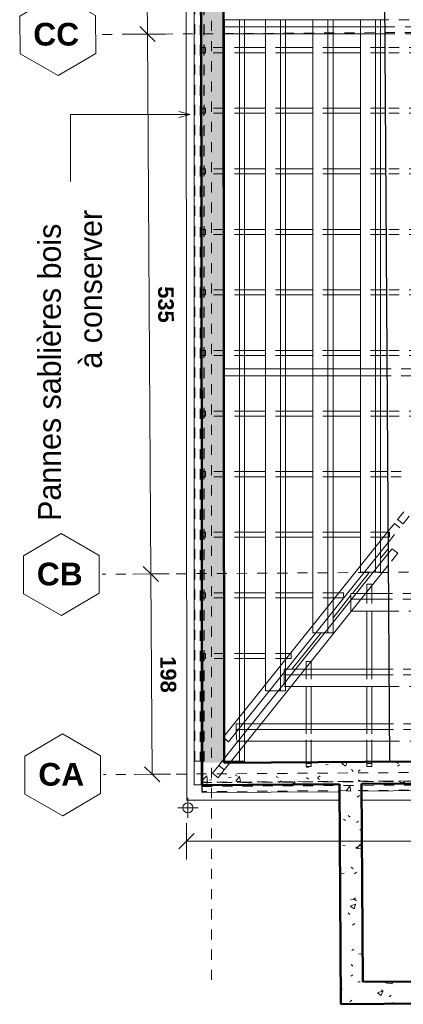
# Model space of a CAD drawing. Header units: metres. Extents: x -16.9 to 14.1, y -10.5 to 9.6.
# Tile 1 of 26: x -16.8 to -13, y -9.9 to -0.2. Entities that reach past the tile are written whole.
import ezdxf

# ---------------------------------------------------------------- set-up
doc = ezdxf.new("R2010")
doc.units = ezdxf.units.M
doc.linetypes.add('Ligne de quadrillage', pattern=[0.022225, 0.0127, -0.003175, 0.003175, -0.003175])
doc.linetypes.add('Tiret', pattern=[0.00635, 0.003175, -0.003175])
for name, color, linetype, lineweight in [('A-ANNO-DIMS', 211, 'Continuous', 9), ('A-ANNO-DIMS-75', 211, 'Continuous', 9), ('A-ROOF', 132, 'Continuous', 18), ('A-WALL', 113, 'Continuous', 25), ('A-WALL-PATT', 111, 'Continuous', 50), ('G-ANNO-TEXT', 231, 'Continuous', 9), ('P-PIPE', 3, 'Continuous', 50), ('P-PIPE-CNTR', 3, 'Continuous', 18), ('S-BEAM', 12, 'Continuous', 18), ('S-BEAM-HDLN', 1, 'Tiret', 18), ('S-GRID', 1, 'Continuous', 9), ('S-GRID-IDEN', 1, 'Continuous', 9)]:
    doc.layers.add(name, color=color, linetype=linetype, lineweight=lineweight)
doc.styles.add('Arial_B', font='arialbd.ttf', dxfattribs={"height": 0.225})
doc.styles.add('Arial_B_1', font='arialbd.ttf', dxfattribs={"height": 0.154762})
doc.styles.add('Bodoni MT_B_I', font='BOD_BI.TTF', dxfattribs={"height": 0.225})
doc.dimstyles.new('Cotation_cm', dxfattribs={"dimscale": 0.3048, "dimtxt": 0.153039, "dimasz": 0.492126, "dimexe": 0.590551, "dimexo": 0.0625, "dimgap": 0.147638, "dimtad": 1, "dimdec": 0, "dimlfac": 100, "dimzin": 0, "dimdsep": 46, "dimtxsty": 'Arial_B_1', "dimblk1": 'OBLIQUE', "dimblk2": 'OBLIQUE', "dimsah": 1, "dimcen": 0.09, "dimazin": 0, "dimtfac": 1, "dimtdec": 4, "dimtix": 1, "dimtmove": 0, "dimatfit": 3, "dimfxl": 0.590551, "dimfxlon": 1, "dimtvp": 1, "dimtfill": 1, "dimtolj": 1, "dimtzin": 0, "dimarcsym": 2})
pattern_1 = [(50, (0, 0), (0.546555, -0.047815), [0.05715, -0.62865]), (355, (0, 0), (-0.105728, 0.573166), [0.04572, -0.50292]), (100.451, (0.04555, -0.004), (0.440828, 0.525349), [0.04857, -0.53427]), (46.184, (0, 0.1524), (0.813237, -0.12613), [0.08572, -0.94297]), (96.636, (0.0678, 0.1419), (0.712212, 0.742287), [0.07286, -0.80141]), (351.184, (0, 0.1524), (0.712217, 0.742274), [0.06858, -0.75438]), (21, (0.0762, 0.1143), (0.454846, -0.306795), [0.05715, -0.62865]), (326, (0.0762, 0.1143), (0.185405, 0.55256), [0.04572, -0.50292]), (71.451, (0.1141, 0.08873), (0.640251, 0.245763), [0.04857, -0.53427]), (37.5, (0, 0), (0.009261, 0.2536672), [0.02515, -0.47168, 0.02515, -0.48539, -0.50482]), (37.5, (0, 0), (0.009261, 0.2536672), [-1.007, 0.02515, -0.47968]), (7.5, (0, 0), (0.200456, 0.300546), [0.02515, -0.26594, 0.02515, -0.46025, -0.1924]), (7.5, (0, 0), (0.200456, 0.300546), [-0.77648, 0.02515, -0.16726]), (327.5, (-0.16993, 0), (0.4067682, -0.0171882), [0.02515, -0.16535, 0.02515, -0.56921, -0.78867]), (327.5, (-0.16993, 0), (0.4067682, -0.0171882), [-0.78486, 0.02515, -0.76352]), (317.5, (-0.24613, 0), (0.444383, 0.0762794), [0.02515, -0.2225, 0.02515, -0.36957, -0.56007]), (317.5, (-0.24613, 0), (0.444383, 0.0762794), [-0.64237, 0.02515, -0.53492])]

# ---------------------------------------------------------------- blocks, each defined once
blk = doc.blocks.new('Quadrillage - M_Extrémité de la ligne de quadrillage - EXA 3_0 mm Gras-566358-PH R_1 EXISTANT')
at = {"layer": 'S-GRID-IDEN'}
for p, q in [((-0.0054, 0), (-0.0025, 0.005)), ((-0.0025, 0.005), (0.0025, 0.005)), ((0.0054, 0), (0.0025, 0.005)), ((-0.0054, 0), (-0.0025, -0.005)), ((0.0054, 0), (0.0025, -0.005)), ((0.0025, -0.005), (-0.0025, -0.005))]:
    blk.add_line(p, q, dxfattribs=at)
blk = doc.blocks.new('DIMBLOCK8-PH R_1 EXISTANT')
at = {"layer": 'A-ANNO-DIMS-75', "lineweight": 35}
for p, q in [((-15.5458, -5.6844), (-15.6213, -5.6099)), ((-15.5458, -5.6844), (-15.4704, -5.7589)), ((-15.5328, -7.6686), (-15.6083, -7.5941)), ((-15.5328, -7.6686), (-15.4573, -7.7432))]:
    blk.add_line(p, q, dxfattribs=at)
at = {"layer": 'A-ANNO-DIMS-75'}
for p, q in [((-15.5458, -5.6844), (-15.7258, -5.6856)), ((-15.5458, -5.6844), (-15.3659, -5.6832)), ((-15.5328, -7.6686), (-15.5458, -5.6844)), ((-15.5328, -7.6686), (-15.7128, -7.6698)), ((-15.5328, -7.6686), (-15.3528, -7.6675))]:
    blk.add_line(p, q, dxfattribs=at)
at = {"layer": 'A-ANNO-DIMS-75', "color": 0, "insert": (-15.297, -6.5), "char_height": 0.15476, "width": 0.419764, "attachment_point": 1, "rotation": 270.37572, "line_spacing_factor": 0.941778, "style": 'Arial_B_1', "bg_fill": 3, "box_fill_scale": 1.25, "bg_fill_color": 256, "bg_fill_true_color": 13158600, "bg_fill_transparency": 0}
blk.add_mtext('198', dxfattribs=at)
blk = doc.blocks.new('_Oblique')
at = {"color": 0, "linetype": 'ByBlock', "lineweight": -2}
blk.add_line((-0.5, -0.5), (0.5, 0.5), dxfattribs=at)
blk = doc.blocks.new('DIMBLOCK9-PH R_1 EXISTANT')
at = {"layer": 'A-ANNO-DIMS-75', "lineweight": 35}
for p, q in [((-15.5809, -0.3371), (-15.6564, -0.2626)), ((-15.5809, -0.3371), (-15.5054, -0.4116)), ((-15.5458, -5.6844), (-15.6213, -5.6099)), ((-15.5458, -5.6844), (-15.4704, -5.7589))]:
    blk.add_line(p, q, dxfattribs=at)
at = {"layer": 'A-ANNO-DIMS-75'}
for p, q in [((-15.5809, -0.3371), (-15.7609, -0.3383)), ((-15.5809, -0.3371), (-15.4009, -0.336)), ((-15.5458, -5.6844), (-15.5809, -0.3371)), ((-15.5458, -5.6844), (-15.7258, -5.6856)), ((-15.5458, -5.6844), (-15.3659, -5.6832))]:
    blk.add_line(p, q, dxfattribs=at)
at = {"layer": 'A-ANNO-DIMS-75', "color": 0, "insert": (-15.321, -2.8343), "char_height": 0.15476, "width": 0.419764, "attachment_point": 1, "rotation": 270.37572, "line_spacing_factor": 0.941778, "style": 'Arial_B_1', "bg_fill": 3, "box_fill_scale": 1.25, "bg_fill_color": 256, "bg_fill_true_color": 13158600, "bg_fill_transparency": 0}
blk.add_mtext('535', dxfattribs=at)
blk = doc.blocks.new('DIMBLOCK10-PH R_1 EXISTANT')
at = {"layer": 'A-ANNO-DIMS-75'}
for p, q in [((-15.617, 5.1696), (-15.797, 5.1684)), ((-15.617, 5.1696), (-15.437, 5.1708)), ((-15.5809, -0.3371), (-15.617, 5.1696)), ((-15.5809, -0.3371), (-15.7609, -0.3383)), ((-15.5809, -0.3371), (-15.4009, -0.336))]:
    blk.add_line(p, q, dxfattribs=at)
at = {"layer": 'A-ANNO-DIMS-75', "lineweight": 35}
for p, q in [((-15.617, 5.1696), (-15.6925, 5.2441)), ((-15.617, 5.1696), (-15.5415, 5.0951)), ((-15.5809, -0.3371), (-15.6564, -0.2626)), ((-15.5809, -0.3371), (-15.5054, -0.4116))]:
    blk.add_line(p, q, dxfattribs=at)
at = {"layer": 'A-ANNO-DIMS-75', "color": 0, "insert": (-15.3566, 2.5927), "char_height": 0.15476, "width": 0.419764, "attachment_point": 1, "rotation": 270.37572, "line_spacing_factor": 0.941778, "style": 'Arial_B_1', "bg_fill": 3, "box_fill_scale": 1.25, "bg_fill_color": 256, "bg_fill_true_color": 13158600, "bg_fill_transparency": 0}
blk.add_mtext('551', dxfattribs=at)
blk = doc.blocks.new('DIMBLOCK12-PH R_1 EXISTANT')
at = {"layer": 'A-ANNO-DIMS-75'}
for p, q in [((-15.1937, -8.3315), (-15.1937, -8.1515)), ((-0.3381, -8.3315), (-0.3381, -8.1515)), ((-15.1937, -8.3315), (-0.3381, -8.3315)), ((-15.1937, -8.3315), (-15.1937, -8.5115)), ((-0.3381, -8.3315), (-0.3381, -8.5115))]:
    blk.add_line(p, q, dxfattribs=at)
at = {"layer": 'A-ANNO-DIMS-75', "lineweight": 35}
for p, q in [((-15.1937, -8.3315), (-15.1187, -8.2565)), ((-0.3381, -8.3315), (-0.2631, -8.2565)), ((-15.1937, -8.3315), (-15.2687, -8.4065)), ((-0.3381, -8.3315), (-0.4131, -8.4065))]:
    blk.add_line(p, q, dxfattribs=at)
at = {"layer": 'A-ANNO-DIMS-75', "color": 0, "insert": (-7.9991, -8.088), "char_height": 0.15476, "width": 0.559685, "attachment_point": 1, "line_spacing_factor": 0.941778, "style": 'Arial_B_1', "bg_fill": 3, "box_fill_scale": 1.25, "bg_fill_color": 256, "bg_fill_true_color": 13158600, "bg_fill_transparency": 0}
blk.add_mtext('1486', dxfattribs=at)

msp = doc.modelspace()

# ---------------------------------------------------------------- hatches: boundary and pattern name
at = {"layer": 'A-WALL-PATT', "lineweight": 18}
h = msp.add_hatch(dxfattribs=at)
h.set_pattern_fill('FP_1', color=256, style=0, pattern_type=2)
h.set_pattern_definition(pattern_1)
h.paths.add_polyline_path([(-15.0392, -7.5554), (-14.8192, -7.554), (-14.837, 7.3253), (-15.057, 7.3253), (-15.0399, -6.9915)])
h = msp.add_hatch(dxfattribs=at)
h.set_pattern_fill('FP_1', color=256, style=0, pattern_type=2)
h.set_pattern_definition(pattern_1)
h.paths.add_polyline_path([(-15.039, -7.7754), (-7.6128, -7.7267), (-7.6143, -7.5067), (-15.0392, -7.5554), (-15.0391, -7.6381)])
h = msp.add_hatch(dxfattribs=at)
h.set_pattern_fill('FP_1', color=256, style=0, pattern_type=2)
h.set_pattern_definition(pattern_1)
h.paths.add_polyline_path([(-13.6665, -9.7275), (-13.4465, -9.7256), (-13.4594, -7.7651), (-13.6794, -7.7665), (-13.676, -8.2847)])
h = msp.add_hatch(dxfattribs=at)
h.set_pattern_fill('FP_1', color=256, style=0, pattern_type=2)
h.set_pattern_definition(pattern_1)
h.paths.add_polyline_path([(-13.6651, -9.9475), (-7.3786, -9.8922), (-7.3801, -9.6722), (-13.6665, -9.7275)])

# ---------------------------------------------------------------- linework, layer by layer
at = {"layer": 'A-ROOF'}
for p, q in [((-15.2071, 7.42), (-15.1888, -7.9264)), ((-13.2707, -5.5297), (-13.1946, -5.4346)), ((-13.5498, -5.8784), (-13.3807, -5.6672)), ((-13.7421, -6.1187), (-13.564, -5.8962)), ((-14.1493, -6.6275), (-13.8601, -6.2661)), ((-15.1888, -7.9194), (-15.1937, -7.9255)), ((-15.1937, -7.9255), (-13.6783, -7.9255)), ((-13.4583, -7.9255), (-7.6115, -7.9255))]:
    msp.add_line(p, q, dxfattribs=at)
at = {"layer": 'A-WALL', "lineweight": 50}
for p, q in [((-15.039, -7.7754), (-15.0566, 7.0253)), ((-14.8367, 7.1053), (-14.8192, -7.554)), ((-14.8192, -7.554), (-12.9608, -7.5418)), ((-13.6794, -7.7665), (-15.039, -7.7754)), ((-13.6651, -9.9475), (-13.6794, -7.7665)), ((-7.6128, -7.7267), (-13.4594, -7.7651)), ((-13.4594, -7.7651), (-13.4465, -9.7256)), ((-13.4465, -9.7256), (-7.6001, -9.6741)), ((-7.3786, -9.8922), (-13.6651, -9.9475))]:
    msp.add_line(p, q, dxfattribs=at)
at = {"layer": 'A-WALL'}
msp.add_line((-13.2651, 5.3089), (-13.1808, -7.5432), dxfattribs=at)
at = {"layer": 'G-ANNO-TEXT', "color": 190}
for p, q in [((-16.3441, -1.1324), (-16.3441, -1.7969)), ((-15.1565, -1.1324), (-16.3441, -1.1324)), ((-15.1565, -1.1324), (-15.269, -1.1022)), ((-15.1565, -1.1324), (-15.269, -1.1625))]:
    msp.add_line(p, q, dxfattribs=at)
at = {"layer": 'P-PIPE', "lineweight": 18}
for start, end in [(0, 180), (180, 0)]:
    msp.add_arc((-15.1788, -8.0017), 0.05, start, end, dxfattribs=at)
at = {"layer": 'P-PIPE-CNTR'}
for p, q in [((-15.1788, -8.1017), (-15.1788, -7.9017)), ((-15.2788, -8.0017), (-15.0788, -8.0017))]:
    msp.add_line(p, q, dxfattribs=at)
at = {"layer": 'S-BEAM'}
for p, q in [((-15.1174, 7.3263), (-15.1174, -7.7725)), ((-13.229, -0.194), (-14.828, -0.194)), ((-14.8172, -0.194), (-14.8172, -0.264)), ((-14.67, -0.194), (-14.67, -0.264)), ((-14.618, -0.194), (-14.618, -0.264)), ((-14.4106, -0.194), (-14.4106, -0.264)), ((-14.2634, -0.194), (-14.2634, -0.264)), ((-14.2113, -0.194), (-14.2113, -0.264)), ((-13.9414, -0.194), (-13.9414, -0.264)), ((-13.7942, -0.194), (-13.7942, -0.264)), ((-13.7421, -0.194), (-13.7421, -0.264)), ((-13.4699, -0.194), (-13.4699, -0.264)), ((-13.3227, -0.194), (-13.3227, -0.264)), ((-13.2707, -0.194), (-13.2707, -0.264)), ((-14.8279, -0.264), (-13.2285, -0.264)), ((-14.8278, -0.334), (-13.2281, -0.334)), ((-14.8172, -0.334), (-14.8172, -3.653)), ((-14.67, -0.334), (-14.67, -3.653)), ((-14.618, -0.334), (-14.618, -3.653)), ((-14.4106, -0.334), (-14.4106, -3.653)), ((-14.2634, -0.334), (-14.2634, -3.653)), ((-14.2113, -0.334), (-14.2113, -3.653)), ((-13.9414, -0.334), (-13.9414, -3.653)), ((-13.7942, -0.334), (-13.7942, -3.653)), ((-13.7421, -0.334), (-13.7421, -3.653)), ((-13.4699, -0.334), (-13.4699, -3.653)), ((-13.3227, -0.334), (-13.3227, -3.653)), ((-13.2707, -0.334), (-13.2707, -3.653)), ((-14.8173, -0.471), (-14.8277, -0.471)), ((-14.4106, -0.471), (-14.618, -0.471)), ((-13.9414, -0.471), (-14.2113, -0.471)), ((-13.47, -0.471), (-13.7421, -0.471)), ((-13.2272, -0.471), (-13.2707, -0.471)), ((-14.8173, -0.521), (-14.8276, -0.521)), ((-14.4106, -0.521), (-14.618, -0.521)), ((-13.9414, -0.521), (-14.2113, -0.521)), ((-13.47, -0.521), (-13.7421, -0.521)), ((-13.2269, -0.521), (-13.2707, -0.521)), ((-15.0474, -0.7844), (-15.0474, -7.7725)), ((-14.8173, -1.071), (-14.827, -1.071)), ((-14.4106, -1.071), (-14.618, -1.071)), ((-13.9414, -1.071), (-14.2113, -1.071)), ((-13.47, -1.071), (-13.7421, -1.071)), ((-13.2233, -1.071), (-13.2707, -1.071)), ((-14.8173, -1.121), (-14.8269, -1.121)), ((-14.4106, -1.121), (-14.618, -1.121)), ((-13.9414, -1.121), (-14.2113, -1.121)), ((-13.47, -1.121), (-13.7421, -1.121)), ((-13.2229, -1.121), (-13.2707, -1.121)), ((-14.8173, -1.671), (-14.8262, -1.671)), ((-14.8173, -1.721), (-14.8262, -1.721)), ((-14.4106, -1.671), (-14.618, -1.671)), ((-14.4106, -1.721), (-14.618, -1.721)), ((-13.9414, -1.671), (-14.2113, -1.671)), ((-13.9414, -1.721), (-14.2113, -1.721)), ((-13.47, -1.671), (-13.7421, -1.671)), ((-13.47, -1.721), (-13.7421, -1.721)), ((-13.2193, -1.671), (-13.2707, -1.671)), ((-13.219, -1.721), (-13.2707, -1.721)), ((-14.8173, -2.271), (-14.8255, -2.271)), ((-14.8173, -2.321), (-14.8255, -2.321)), ((-14.4106, -2.271), (-14.618, -2.271)), ((-14.4106, -2.321), (-14.618, -2.321)), ((-13.9414, -2.271), (-14.2113, -2.271)), ((-13.9414, -2.321), (-14.2113, -2.321)), ((-13.47, -2.271), (-13.7421, -2.271)), ((-13.47, -2.321), (-13.7421, -2.321)), ((-13.2154, -2.271), (-13.2707, -2.271)), ((-13.2151, -2.321), (-13.2707, -2.321)), ((-14.8173, -2.871), (-14.8248, -2.871)), ((-14.8173, -2.921), (-14.8248, -2.921)), ((-14.4106, -2.871), (-14.618, -2.871)), ((-14.4106, -2.921), (-14.618, -2.921)), ((-13.9414, -2.871), (-14.2113, -2.871)), ((-13.9414, -2.921), (-14.2113, -2.921)), ((-13.47, -2.871), (-13.7421, -2.871)), ((-13.47, -2.921), (-13.7421, -2.921)), ((-13.2115, -2.871), (-13.2707, -2.871)), ((-13.2111, -2.921), (-13.2707, -2.921)), ((-14.8173, -3.471), (-14.8241, -3.471)), ((-14.4106, -3.471), (-14.618, -3.471)), ((-13.9414, -3.471), (-14.2113, -3.471)), ((-13.47, -3.471), (-13.7421, -3.471)), ((-13.2075, -3.471), (-13.2707, -3.471)), ((-14.8173, -3.521), (-14.824, -3.521)), ((-14.4106, -3.521), (-14.618, -3.521)), ((-13.9414, -3.521), (-14.2113, -3.521)), ((-13.47, -3.521), (-13.7421, -3.521)), ((-13.2072, -3.521), (-13.2707, -3.521)), ((-13.2063, -3.653), (-14.8239, -3.653)), ((-13.2059, -3.723), (-14.8238, -3.723)), ((-14.8172, -3.723), (-14.8172, -7.287)), ((-14.67, -3.723), (-14.67, -7.1031)), ((-14.618, -3.723), (-14.618, -7.0381)), ((-14.4106, -3.723), (-14.4106, -6.7789)), ((-14.2634, -3.723), (-14.2634, -6.595)), ((-14.2113, -3.723), (-14.2113, -6.53)), ((-13.9414, -3.723), (-13.9414, -6.1927)), ((-13.7942, -3.723), (-13.7942, -6.0087)), ((-13.7421, -3.723), (-13.7421, -5.9437)), ((-13.4699, -3.723), (-13.4699, -5.6036)), ((-13.3227, -3.723), (-13.3227, -5.4197)), ((-13.2707, -3.723), (-13.2707, -5.3547)), ((-14.8173, -4.071), (-14.8234, -4.071)), ((-14.4106, -4.071), (-14.618, -4.071)), ((-13.9414, -4.071), (-14.2113, -4.071)), ((-13.47, -4.071), (-13.7421, -4.071)), ((-13.2036, -4.071), (-13.2707, -4.071)), ((-14.8173, -4.121), (-14.8233, -4.121)), ((-14.4106, -4.121), (-14.618, -4.121)), ((-13.9414, -4.121), (-14.2113, -4.121)), ((-13.47, -4.121), (-13.7421, -4.121)), ((-13.2033, -4.121), (-13.2707, -4.121)), ((-14.8173, -4.671), (-14.8227, -4.671)), ((-14.4106, -4.671), (-14.618, -4.671)), ((-13.9414, -4.671), (-14.2113, -4.671)), ((-13.47, -4.671), (-13.7421, -4.671)), ((-13.1996, -4.671), (-13.2707, -4.671)), ((-14.8173, -4.721), (-14.8226, -4.721)), ((-14.4106, -4.721), (-14.618, -4.721)), ((-13.9414, -4.721), (-14.2113, -4.721)), ((-13.47, -4.721), (-13.7421, -4.721)), ((-13.1993, -4.721), (-13.2707, -4.721)), ((-14.8196, -7.29), (-13.1958, -5.261)), ((-14.8173, -5.271), (-14.822, -5.271)), ((-14.8173, -5.321), (-14.8219, -5.321)), ((-14.4106, -5.271), (-14.618, -5.271)), ((-14.4106, -5.321), (-14.618, -5.321)), ((-13.9414, -5.271), (-14.2113, -5.271)), ((-13.9414, -5.321), (-14.2113, -5.321)), ((-13.47, -5.271), (-13.7421, -5.271)), ((-13.47, -5.321), (-13.7421, -5.321)), ((-13.2038, -5.271), (-13.2707, -5.271)), ((-13.2438, -5.321), (-13.2707, -5.321)), ((-14.7759, -7.3475), (-13.195, -5.3721)), ((-13.1943, -5.4833), (-14.8193, -7.5137)), ((-13.3227, -5.5317), (-13.3227, -5.6437)), ((-13.2707, -5.4667), (-13.2707, -5.5787)), ((-13.1936, -5.5944), (-14.7616, -7.5536)), ((-13.4312, -5.6672), (-13.3415, -5.6672)), ((-13.3584, -5.8002), (-13.3584, -5.8784)), ((-14.8173, -5.871), (-14.8213, -5.871)), ((-14.8173, -5.921), (-14.8212, -5.921)), ((-14.4106, -5.871), (-14.618, -5.871)), ((-14.4106, -5.921), (-14.618, -5.921)), ((-13.9414, -5.871), (-14.2113, -5.871)), ((-13.9414, -5.921), (-14.2113, -5.921)), ((-13.6839, -5.871), (-13.7421, -5.871)), ((-13.724, -5.921), (-13.7421, -5.921)), ((-13.564, -5.8784), (-13.564, -5.9354)), ((-13.5106, -5.8784), (-13.564, -5.8784)), ((-13.564, -5.9354), (-13.564, -5.9452)), ((-13.5562, -5.9354), (-13.564, -5.9354)), ((-13.1914, -5.9354), (-13.4665, -5.9354)), ((-13.1917, -5.8784), (-13.4209, -5.8784)), ((-13.4084, -5.8627), (-13.4084, -5.8784)), ((-13.7942, -6.1207), (-13.7942, -6.2328)), ((-13.7421, -6.0557), (-13.7421, -6.1678)), ((-13.5595, -6.0515), (-13.1906, -6.0515)), ((-13.4084, -6.0515), (-13.4084, -6.6275)), ((-13.3584, -6.0515), (-13.3584, -6.6275)), ((-13.9105, -6.2661), (-13.8209, -6.2661)), ((-14.8173, -6.471), (-14.8205, -6.471)), ((-14.8173, -6.521), (-14.8205, -6.521)), ((-14.4106, -6.471), (-14.618, -6.471)), ((-14.4106, -6.521), (-14.618, -6.521)), ((-14.1641, -6.471), (-14.2113, -6.471)), ((-14.2041, -6.521), (-14.2113, -6.521)), ((-14.1101, -6.6275), (-14.1997, -6.6275)), ((-13.1868, -6.6275), (-14.0204, -6.6275)), ((-14.0084, -6.6124), (-14.0084, -6.6275)), ((-13.9584, -6.5522), (-13.9601, -6.5522)), ((-13.9584, -6.5522), (-13.9584, -6.6275)), ((-14.2634, -6.707), (-14.2634, -6.819)), ((-14.2113, -6.642), (-14.2113, -6.754)), ((-14.1557, -6.6845), (-14.2113, -6.6845)), ((-13.1864, -6.6845), (-14.066, -6.6845)), ((-14.159, -6.8006), (-14.0084, -6.8006)), ((-14.0084, -6.7998), (-14.0084, -7.1693)), ((-13.9584, -6.7999), (-13.9584, -7.1693)), ((-13.9584, -6.8006), (-13.1857, -6.8006)), ((-13.4084, -6.8008), (-13.4084, -7.1693)), ((-13.3584, -6.8008), (-13.3584, -7.1693)), ((-14.3727, -6.8437), (-14.2831, -6.8437)), ((-14.67, -7.2151), (-14.67, -7.3271)), ((-14.618, -7.1501), (-14.618, -7.2621)), ((-14.5437, -7.1693), (-14.618, -7.1693)), ((-13.1833, -7.1693), (-14.454, -7.1693)), ((-14.7759, -7.3475), (-14.8195, -7.3126)), ((-14.8195, -7.3138), (-14.7765, -7.3482)), ((-14.5893, -7.2263), (-14.618, -7.2263)), ((-13.1829, -7.2263), (-14.4996, -7.2263)), ((-14.8172, -7.3157), (-14.8172, -7.5111)), ((-14.7765, -7.3482), (-14.7759, -7.3475)), ((-14.618, -7.3742), (-14.618, -7.5384)), ((-14.5926, -7.3424), (-14.0084, -7.3424)), ((-14.0084, -7.3269), (-14.0084, -7.5487)), ((-13.9584, -7.327), (-13.9584, -7.5483)), ((-13.9584, -7.3424), (-13.4084, -7.3424)), ((-13.4084, -7.3286), (-13.4084, -7.5447)), ((-13.3584, -7.3288), (-13.3584, -7.5444)), ((-13.3584, -7.3424), (-13.1821, -7.3424)), ((-14.67, -7.4392), (-14.67, -7.5384)), ((-14.7494, -7.5384), (-14.67, -7.5384)), ((-14.67, -7.5384), (-14.618, -7.5384)), ((-15.1174, -7.7725), (-15.0474, -7.7725)), ((-15.0412, -7.7895), (-15.0378, -7.7895)), ((-15.0412, -7.7895), (-15.0412, -7.7935)), ((-15.0412, -7.7935), (-15.041, -7.8137)), ((-15.0379, -7.781), (-13.6793, -7.7721)), ((-15.0379, -7.781), (-15.0374, -7.851)), ((-13.4589, -7.8351), (-7.6124, -7.7967)), ((-15.0374, -7.851), (-13.6789, -7.8421))]:
    msp.add_line(p, q, dxfattribs=at)
at = {"layer": 'S-BEAM-HDLN'}
for p, q in [((-15.0474, 7.3252), (-15.0474, -0.701)), ((-15.1094, -7.5384), (-15.1094, 7.1524)), ((-15.0584, 7.1524), (-15.0584, -7.5384)), ((-15.0577, 7.1524), (-15.0577, -7.5384)), ((-15.0228, 7.1524), (-15.0228, -7.5384)), ((-15.0214, 7.1524), (-15.0214, -7.5384)), ((-15.0194, -7.5384), (-15.0194, 7.1524)), ((-12.789, -0.194), (-13.229, -0.194)), ((-14.828, -0.334), (-14.828, -0.264)), ((-14.828, -0.264), (-14.828, -0.264)), ((-14.8172, -0.264), (-14.8172, -0.3339)), ((-14.67, -0.264), (-14.67, -0.3339)), ((-14.618, -0.264), (-14.618, -0.3339)), ((-14.4106, -0.264), (-14.4106, -0.3339)), ((-14.2634, -0.264), (-14.2634, -0.3339)), ((-14.2113, -0.264), (-14.2113, -0.3339)), ((-13.9414, -0.264), (-13.9414, -0.3339)), ((-13.7942, -0.264), (-13.7942, -0.3339)), ((-13.7421, -0.264), (-13.7421, -0.3339)), ((-13.4699, -0.264), (-13.4699, -0.3339)), ((-13.3227, -0.264), (-13.3227, -0.3339)), ((-13.2707, -0.264), (-13.2707, -0.3339)), ((-13.2285, -0.264), (-12.7886, -0.264)), ((-14.828, -0.334), (-14.8279, -0.334)), ((-13.2281, -0.334), (-12.7881, -0.334)), ((-15.0376, -0.521), (-15.0376, -0.471)), ((-15.0376, -0.471), (-15.0043, -0.471)), ((-15.0043, -0.471), (-15.0043, -0.521)), ((-14.8277, -0.471), (-15.0043, -0.471)), ((-14.618, -0.471), (-14.8172, -0.471)), ((-14.2114, -0.471), (-14.4106, -0.471)), ((-13.7422, -0.471), (-13.9414, -0.471)), ((-13.2708, -0.471), (-13.47, -0.471)), ((-12.6876, -0.471), (-13.2272, -0.471)), ((-15.0043, -0.521), (-15.0376, -0.521)), ((-14.8277, -0.521), (-15.0043, -0.521)), ((-14.618, -0.521), (-14.8172, -0.521)), ((-14.2114, -0.521), (-14.4106, -0.521)), ((-13.7422, -0.521), (-13.9414, -0.521)), ((-13.2708, -0.521), (-13.47, -0.521)), ((-12.6876, -0.521), (-13.2268, -0.521)), ((-15.0376, -1.121), (-15.0376, -1.071)), ((-15.0376, -1.071), (-15.0043, -1.071)), ((-15.0043, -1.071), (-15.0043, -1.121)), ((-14.827, -1.071), (-15.0043, -1.071)), ((-14.618, -1.071), (-14.8172, -1.071)), ((-14.2114, -1.071), (-14.4106, -1.071)), ((-13.7422, -1.071), (-13.9414, -1.071)), ((-13.2708, -1.071), (-13.47, -1.071)), ((-12.6876, -1.071), (-13.2232, -1.071)), ((-15.0043, -1.121), (-15.0376, -1.121)), ((-14.8269, -1.121), (-15.0043, -1.121)), ((-14.618, -1.121), (-14.8172, -1.121)), ((-14.2114, -1.121), (-14.4106, -1.121)), ((-13.7422, -1.121), (-13.9414, -1.121)), ((-13.2708, -1.121), (-13.47, -1.121)), ((-12.6876, -1.121), (-13.2229, -1.121)), ((-15.0376, -1.721), (-15.0376, -1.671)), ((-15.0376, -1.671), (-15.0043, -1.671)), ((-15.0043, -1.721), (-15.0376, -1.721)), ((-15.0043, -1.671), (-15.0043, -1.721)), ((-14.8263, -1.671), (-15.0043, -1.671)), ((-14.8262, -1.721), (-15.0043, -1.721)), ((-14.618, -1.671), (-14.8172, -1.671)), ((-14.618, -1.721), (-14.8172, -1.721)), ((-14.2114, -1.671), (-14.4106, -1.671)), ((-14.2114, -1.721), (-14.4106, -1.721)), ((-13.7422, -1.671), (-13.9414, -1.671)), ((-13.7422, -1.721), (-13.9414, -1.721)), ((-13.2708, -1.671), (-13.47, -1.671)), ((-13.2708, -1.721), (-13.47, -1.721)), ((-12.6876, -1.671), (-13.2193, -1.671)), ((-12.6876, -1.721), (-13.219, -1.721)), ((-15.0376, -2.321), (-15.0376, -2.271)), ((-15.0376, -2.271), (-15.0043, -2.271)), ((-15.0043, -2.321), (-15.0376, -2.321)), ((-15.0043, -2.271), (-15.0043, -2.321)), ((-14.8256, -2.271), (-15.0043, -2.271)), ((-14.8255, -2.321), (-15.0043, -2.321)), ((-14.618, -2.271), (-14.8172, -2.271)), ((-14.618, -2.321), (-14.8172, -2.321)), ((-14.2114, -2.271), (-14.4106, -2.271)), ((-14.2114, -2.321), (-14.4106, -2.321)), ((-13.7422, -2.271), (-13.9414, -2.271)), ((-13.7422, -2.321), (-13.9414, -2.321)), ((-13.2708, -2.271), (-13.47, -2.271)), ((-13.2708, -2.321), (-13.47, -2.321)), ((-12.6876, -2.271), (-13.2153, -2.271)), ((-12.6876, -2.321), (-13.215, -2.321)), ((-15.0376, -2.921), (-15.0376, -2.871)), ((-15.0376, -2.871), (-15.0043, -2.871)), ((-15.0043, -2.921), (-15.0376, -2.921)), ((-15.0043, -2.871), (-15.0043, -2.921)), ((-14.8249, -2.871), (-15.0043, -2.871)), ((-14.8248, -2.921), (-15.0043, -2.921)), ((-14.618, -2.871), (-14.8172, -2.871)), ((-14.618, -2.921), (-14.8172, -2.921)), ((-14.2114, -2.871), (-14.4106, -2.871)), ((-14.2114, -2.921), (-14.4106, -2.921)), ((-13.7422, -2.871), (-13.9414, -2.871)), ((-13.7422, -2.921), (-13.9414, -2.921)), ((-13.2708, -2.871), (-13.47, -2.871)), ((-13.2708, -2.921), (-13.47, -2.921)), ((-12.6876, -2.871), (-13.2114, -2.871)), ((-12.6876, -2.921), (-13.2111, -2.921)), ((-15.0376, -3.521), (-15.0376, -3.471)), ((-15.0376, -3.471), (-15.0043, -3.471)), ((-15.0043, -3.471), (-15.0043, -3.521)), ((-14.8241, -3.471), (-15.0043, -3.471)), ((-14.618, -3.471), (-14.8172, -3.471)), ((-14.2114, -3.471), (-14.4106, -3.471)), ((-13.7422, -3.471), (-13.9414, -3.471)), ((-13.2708, -3.471), (-13.47, -3.471)), ((-12.6876, -3.471), (-13.2075, -3.471)), ((-15.0043, -3.521), (-15.0376, -3.521)), ((-14.8241, -3.521), (-15.0043, -3.521)), ((-14.618, -3.521), (-14.8172, -3.521)), ((-14.2114, -3.521), (-14.4106, -3.521)), ((-13.7422, -3.521), (-13.9414, -3.521)), ((-13.2708, -3.521), (-13.47, -3.521)), ((-12.6876, -3.521), (-13.2072, -3.521)), ((-14.8304, -3.723), (-14.8304, -3.653)), ((-14.8239, -3.653), (-14.8304, -3.653)), ((-14.8172, -3.6531), (-14.8172, -3.723)), ((-14.67, -3.6531), (-14.67, -3.723)), ((-14.618, -3.6531), (-14.618, -3.723)), ((-14.4106, -3.6531), (-14.4106, -3.723)), ((-14.2634, -3.6531), (-14.2634, -3.723)), ((-14.2113, -3.6531), (-14.2113, -3.723)), ((-13.9414, -3.6531), (-13.9414, -3.723)), ((-13.7942, -3.6531), (-13.7942, -3.723)), ((-13.7421, -3.6531), (-13.7421, -3.723)), ((-13.4699, -3.6531), (-13.4699, -3.723)), ((-13.3227, -3.6531), (-13.3227, -3.723)), ((-13.2707, -3.6531), (-13.2707, -3.723)), ((-12.7664, -3.653), (-13.2063, -3.653)), ((-14.8238, -3.723), (-14.8304, -3.723)), ((-12.7659, -3.723), (-13.2058, -3.723)), ((-15.0376, -4.121), (-15.0376, -4.071)), ((-15.0376, -4.071), (-15.0043, -4.071)), ((-15.0043, -4.071), (-15.0043, -4.121)), ((-14.8234, -4.071), (-15.0043, -4.071)), ((-14.618, -4.071), (-14.8172, -4.071)), ((-14.2114, -4.071), (-14.4106, -4.071)), ((-13.7422, -4.071), (-13.9414, -4.071)), ((-13.2708, -4.071), (-13.47, -4.071)), ((-12.6876, -4.071), (-13.2035, -4.071)), ((-15.0043, -4.121), (-15.0376, -4.121)), ((-14.8234, -4.121), (-15.0043, -4.121)), ((-14.618, -4.121), (-14.8172, -4.121)), ((-14.2114, -4.121), (-14.4106, -4.121)), ((-13.7422, -4.121), (-13.9414, -4.121)), ((-13.2708, -4.121), (-13.47, -4.121)), ((-12.6876, -4.121), (-13.2032, -4.121)), ((-15.0376, -4.721), (-15.0376, -4.671)), ((-15.0376, -4.671), (-15.0043, -4.671)), ((-15.0043, -4.671), (-15.0043, -4.721)), ((-14.8227, -4.671), (-15.0043, -4.671)), ((-14.618, -4.671), (-14.8172, -4.671)), ((-14.2114, -4.671), (-14.4106, -4.671)), ((-13.7422, -4.671), (-13.9414, -4.671)), ((-13.2708, -4.671), (-13.47, -4.671)), ((-12.6671, -4.671), (-13.1996, -4.671)), ((-15.0043, -4.721), (-15.0376, -4.721)), ((-14.8227, -4.721), (-15.0043, -4.721)), ((-14.618, -4.721), (-14.8172, -4.721)), ((-14.2114, -4.721), (-14.4106, -4.721)), ((-13.7422, -4.721), (-13.9414, -4.721)), ((-13.2708, -4.721), (-13.47, -4.721)), ((-12.6671, -4.721), (-13.1993, -4.721)), ((-13.1023, -5.1443), (-13.041, -5.0676)), ((-13.0477, -5.188), (-13.1023, -5.1443)), ((-12.9864, -5.1114), (-13.0477, -5.188)), ((-13.1958, -5.261), (-13.1336, -5.1834)), ((-13.195, -5.3721), (-13.079, -5.2271)), ((-13.079, -5.2271), (-13.1336, -5.1834)), ((-15.0376, -5.321), (-15.0376, -5.271)), ((-15.0376, -5.271), (-15.0043, -5.271)), ((-15.0043, -5.321), (-15.0376, -5.321)), ((-15.0043, -5.271), (-15.0043, -5.321)), ((-14.822, -5.271), (-15.0043, -5.271)), ((-14.8219, -5.321), (-15.0043, -5.321)), ((-14.618, -5.271), (-14.8172, -5.271)), ((-14.618, -5.321), (-14.8172, -5.321)), ((-14.2114, -5.271), (-14.4106, -5.271)), ((-14.2114, -5.321), (-14.4106, -5.321)), ((-13.7422, -5.271), (-13.9414, -5.271)), ((-13.7422, -5.321), (-13.9414, -5.321)), ((-13.2708, -5.271), (-13.47, -5.271)), ((-13.2708, -5.321), (-13.47, -5.321)), ((-13.2707, -5.3547), (-13.2707, -5.4666)), ((-13.1811, -5.321), (-13.2437, -5.321)), ((-13.1811, -5.271), (-13.2037, -5.271)), ((-13.1811, -5.321), (-13.1811, -5.271)), ((-13.3227, -5.4197), (-13.3227, -5.5316)), ((-13.1557, -5.435), (-13.1943, -5.4832)), ((-13.1011, -5.4788), (-13.1557, -5.435)), ((-13.1011, -5.4788), (-13.1936, -5.5943)), ((-13.4699, -5.6036), (-13.4699, -5.6672)), ((-13.3227, -5.6438), (-13.3227, -5.6672)), ((-13.2707, -5.5788), (-13.2707, -5.6672)), ((-13.4699, -5.6672), (-13.4312, -5.6672)), ((-13.3415, -5.6672), (-13.3227, -5.6672)), ((-13.3227, -5.6672), (-13.2707, -5.6672)), ((-13.3584, -5.785), (-13.4084, -5.785)), ((-13.4084, -5.785), (-13.4084, -5.8627)), ((-13.3584, -5.785), (-13.3584, -5.8002)), ((-15.0376, -5.921), (-15.0376, -5.871)), ((-15.0376, -5.871), (-15.0043, -5.871)), ((-15.0043, -5.921), (-15.0376, -5.921)), ((-15.0043, -5.871), (-15.0043, -5.921)), ((-14.8213, -5.871), (-15.0043, -5.871)), ((-14.8212, -5.921), (-15.0043, -5.921)), ((-14.618, -5.871), (-14.8172, -5.871)), ((-14.618, -5.921), (-14.8172, -5.921)), ((-14.2114, -5.871), (-14.4106, -5.871)), ((-14.2114, -5.921), (-14.4106, -5.921)), ((-13.7422, -5.871), (-13.9414, -5.871)), ((-13.7422, -5.921), (-13.9414, -5.921)), ((-13.7421, -5.9438), (-13.7421, -6.0557)), ((-13.6367, -5.921), (-13.7239, -5.921)), ((-13.6367, -5.871), (-13.6839, -5.871)), ((-13.6367, -5.921), (-13.6367, -5.871)), ((-13.564, -5.9452), (-13.564, -6.0515)), ((-13.4666, -5.9354), (-13.5561, -5.9354)), ((-13.4209, -5.8784), (-13.5105, -5.8784)), ((-13.4084, -5.8784), (-13.4084, -6.0515)), ((-13.3584, -5.8784), (-13.3584, -6.0515)), ((-12.7518, -5.8784), (-13.1917, -5.8784)), ((-12.7514, -5.9354), (-13.1913, -5.9354)), ((-13.7942, -6.0088), (-13.7942, -6.1207)), ((-13.564, -6.0515), (-13.5595, -6.0515)), ((-13.1905, -6.0515), (-12.7506, -6.0515)), ((-13.9414, -6.1927), (-13.9414, -6.2661)), ((-13.7942, -6.2328), (-13.7942, -6.2661)), ((-13.7421, -6.1678), (-13.7421, -6.2661)), ((-13.9414, -6.2661), (-13.9106, -6.2661)), ((-13.8208, -6.2661), (-13.7942, -6.2661)), ((-13.7942, -6.2661), (-13.7421, -6.2661)), ((-15.0376, -6.521), (-15.0376, -6.471)), ((-15.0376, -6.471), (-15.0043, -6.471)), ((-15.0043, -6.521), (-15.0376, -6.521)), ((-15.0043, -6.471), (-15.0043, -6.521)), ((-14.8206, -6.471), (-15.0043, -6.471)), ((-14.8205, -6.521), (-15.0043, -6.521)), ((-14.618, -6.471), (-14.8172, -6.471)), ((-14.618, -6.521), (-14.8172, -6.521)), ((-14.2114, -6.471), (-14.4106, -6.471)), ((-14.2114, -6.521), (-14.4106, -6.521)), ((-14.2113, -6.53), (-14.2113, -6.642)), ((-14.1566, -6.521), (-14.2041, -6.521)), ((-14.1566, -6.471), (-14.1641, -6.471)), ((-14.1566, -6.521), (-14.1566, -6.471)), ((-14.2634, -6.595), (-14.2634, -6.707)), ((-14.2247, -6.6275), (-14.2248, -6.6845)), ((-14.1998, -6.6275), (-14.2247, -6.6275)), ((-14.0205, -6.6275), (-14.11, -6.6275)), ((-13.9602, -6.5522), (-14.0084, -6.5522)), ((-14.0084, -6.5522), (-14.0084, -6.6124)), ((-14.0084, -6.6276), (-14.0084, -6.7998)), ((-13.9584, -6.6276), (-13.9584, -6.7999)), ((-13.4084, -6.6276), (-13.4084, -6.8007)), ((-13.3584, -6.6276), (-13.3584, -6.8008)), ((-12.7469, -6.6275), (-13.1868, -6.6275)), ((-14.2248, -6.6845), (-14.2243, -6.8006)), ((-14.2114, -6.6845), (-14.2248, -6.6845)), ((-14.0661, -6.6845), (-14.1556, -6.6845)), ((-12.7465, -6.6845), (-13.1864, -6.6845)), ((-14.4106, -6.779), (-14.4106, -6.8437)), ((-14.2634, -6.8191), (-14.2634, -6.8437)), ((-14.2243, -6.8006), (-14.159, -6.8006)), ((-14.2113, -6.7541), (-14.2113, -6.8437)), ((-14.0083, -6.8006), (-13.9584, -6.8006)), ((-13.1856, -6.8006), (-12.7457, -6.8006)), ((-14.4106, -6.8437), (-14.3728, -6.8437)), ((-14.283, -6.8437), (-14.2634, -6.8437)), ((-14.2634, -6.8437), (-14.2113, -6.8437)), ((-14.67, -7.1031), (-14.67, -7.2151)), ((-14.618, -7.0381), (-14.618, -7.1501)), ((-14.7001, -7.1693), (-14.7003, -7.2263)), ((-14.618, -7.1693), (-14.7001, -7.1693)), ((-14.4541, -7.1693), (-14.5436, -7.1693)), ((-14.0084, -7.1693), (-14.0084, -7.3268)), ((-13.9584, -7.1693), (-13.9584, -7.327)), ((-13.4084, -7.1693), (-13.4084, -7.3286)), ((-13.3584, -7.1693), (-13.3584, -7.3287)), ((-12.7433, -7.1693), (-13.1832, -7.1693)), ((-14.8306, -7.3037), (-14.8312, -7.3045)), ((-14.8312, -7.3045), (-14.8196, -7.3138)), ((-14.8306, -7.3037), (-14.8196, -7.29)), ((-14.8196, -7.3125), (-14.8306, -7.3037)), ((-14.8172, -7.2871), (-14.8172, -7.3157)), ((-14.7003, -7.2263), (-14.6993, -7.3424)), ((-14.618, -7.2263), (-14.7003, -7.2263)), ((-14.618, -7.2622), (-14.618, -7.3741)), ((-14.4997, -7.2263), (-14.5892, -7.2263)), ((-12.7429, -7.2263), (-13.1828, -7.2263)), ((-14.6993, -7.3424), (-14.5926, -7.3424)), ((-14.67, -7.3272), (-14.67, -7.4391)), ((-14.0083, -7.3424), (-13.9584, -7.3424)), ((-13.4083, -7.3424), (-13.3584, -7.3424)), ((-13.1821, -7.3424), (-12.7422, -7.3424)), ((-15.1054, -7.5384), (-15.1094, -7.5384)), ((-15.0624, -7.5384), (-15.1054, -7.5384)), ((-15.0584, -7.5384), (-15.0624, -7.5384)), ((-15.0584, -7.5384), (-15.0577, -7.5384)), ((-15.0228, -7.5384), (-15.0577, -7.5384)), ((-15.0228, -7.5384), (-15.0214, -7.5384)), ((-15.0214, -7.5384), (-15.0194, -7.5384)), ((-14.9357, -7.6592), (-14.8744, -7.5826)), ((-14.8193, -7.5137), (-14.8744, -7.5826)), ((-14.8744, -7.5826), (-14.8197, -7.6263)), ((-14.7616, -7.5536), (-14.8197, -7.6263)), ((-14.8172, -7.5111), (-14.8172, -7.5384)), ((-14.8172, -7.5384), (-14.7494, -7.5384)), ((-14.0084, -7.5487), (-14.0084, -7.562)), ((-14.0084, -7.5913), (-14.0084, -7.562)), ((-14.0084, -7.562), (-13.9584, -7.562)), ((-13.9584, -7.5913), (-14.0084, -7.5913)), ((-13.9584, -7.5484), (-13.9584, -7.562)), ((-13.9584, -7.562), (-13.9584, -7.5913)), ((-13.4084, -7.5448), (-13.4084, -7.562)), ((-13.4084, -7.5913), (-13.4084, -7.562)), ((-13.4084, -7.562), (-13.3584, -7.562)), ((-13.3584, -7.5913), (-13.4084, -7.5913)), ((-13.3584, -7.5444), (-13.3584, -7.562)), ((-13.3584, -7.562), (-13.3584, -7.5913)), ((-7.393, -7.6983), (-15.0415, -7.7485)), ((-15.0415, -7.7505), (-7.393, -7.7003)), ((-15.0414, -7.752), (-7.393, -7.7019)), ((-14.8811, -7.7029), (-14.9357, -7.6592)), ((-14.8197, -7.6263), (-14.8811, -7.7029)), ((-15.0415, -7.7485), (-15.0415, -7.7505)), ((-15.0414, -7.752), (-15.0415, -7.7506)), ((-15.0414, -7.752), (-15.0412, -7.7883)), ((-15.0412, -7.7895), (-15.0412, -7.7883)), ((-7.3924, -7.7903), (-15.0409, -7.8405)), ((-15.0378, -7.7895), (-7.3928, -7.7393)), ((-15.041, -7.8138), (-15.0409, -7.8365)), ((-15.0409, -7.8365), (-15.0409, -7.8405))]:
    msp.add_line(p, q, dxfattribs=at)
at = {"layer": 'S-GRID', "linetype": 'Ligne de quadrillage'}
for p, q in [((-14.9468, -9.7059), (-14.9468, 8.3345)), ((14.0697, -0.1427), (-16.0633, -0.3403)), ((1.4054, -5.5732), (-16.0283, -5.6876)), ((1.4054, -7.5576), (-16.0153, -7.6718))]:
    msp.add_line(p, q, dxfattribs=at)

# ---------------------------------------------------------------- block references
at = {"layer": 'S-GRID-IDEN', "xscale": 74.99999999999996, "yscale": 74.99999999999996, "zscale": 74.99999999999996, "rotation": 90.37572216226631}
for p in [(-16.4683, -0.343), (-16.4333, -5.6902), (-16.4203, -7.6745)]:
    msp.add_blockref('Quadrillage - M_Extrémité de la ligne de quadrillage - EXA 3_0 mm Gras-566358-PH R_1 EXISTANT', p, dxfattribs=at)

# ---------------------------------------------------------------- texts
at = {"layer": 'G-ANNO-TEXT', "color": 190, "char_height": 0.225, "attachment_point": 1, "rotation": 90, "style": 'Bodoni MT_B_I', "bg_fill": 3, "box_fill_scale": 1.25, "bg_fill_color": 256, "bg_fill_true_color": 13158600, "bg_fill_transparency": 0}
for s, insert, width in [('à conserver', (-16.2566, -3.6503), 2.200632), ('Pannes sablières bois', (-16.6634, -5.1584), 4.02848)]:
    msp.add_mtext(s, dxfattribs=dict(at, insert=insert, width=width))
at = {"layer": 'S-GRID-IDEN', "char_height": 0.225, "attachment_point": 1, "style": 'Arial_B'}
for s, insert, width in [('CC', (-16.7114, -0.2254), 0.553164), ('CB', (-16.6764, -5.5727), 0.553164), ('CA', (-16.6611, -7.557), 0.547152)]:
    msp.add_mtext(s, dxfattribs=dict(at, insert=insert, width=width))

# ---------------------------------------------------------------- next in the draw order: dimensions: what is measured, and where the dimension line sits
at = {"layer": 'A-ANNO-DIMS'}
dim = msp.add_linear_dim(base=(-15.5458, -5.6844), p1=(-15.7128, -7.6698), p2=(-15.7258, -5.6856), angle=270.37572, dimstyle='Cotation_cm', override={"dimpost": '<>', "dimfxl": 1.984292}, dxfattribs=at)
dim.commit()
dim.dimension.update_dxf_attribs({"geometry": 'DIMBLOCK8-PH R_1 EXISTANT', "text_midpoint": (-15.4153, -6.6757)})
dim = msp.add_linear_dim(base=(-0.3381, -8.3315), p1=(-15.1937, -8.1515), p2=(-0.3381, -8.1515), dimstyle='Cotation_cm', override={"dimpost": '<>', "dimfxl": 14.855648}, dxfattribs=at)
dim.commit()
dim.dimension.update_dxf_attribs({"geometry": 'DIMBLOCK12-PH R_1 EXISTANT', "text_midpoint": (-7.7659, -8.2074)})

# ---------------------------------------------------------------- next in the draw order: dimensions: what is measured, and where the dimension line sits
dim = msp.add_linear_dim(base=(-15.5809, -0.3371), p1=(-15.7258, -5.6856), p2=(-15.7609, -0.3383), angle=270.37572, dimstyle='Cotation_cm', override={"dimpost": '<>', "dimfxl": 5.347378}, dxfattribs=at)
dim.commit()
dim.dimension.update_dxf_attribs({"geometry": 'DIMBLOCK9-PH R_1 EXISTANT', "text_midpoint": (-15.4394, -3.01)})

# ---------------------------------------------------------------- next in the draw order: dimensions: what is measured, and where the dimension line sits
dim = msp.add_linear_dim(base=(-15.617, 5.1696), p1=(-15.7609, -0.3383), p2=(-15.797, 5.1684), angle=270.37572, dimstyle='Cotation_cm', override={"dimpost": '<>', "dimfxl": 5.506877}, dxfattribs=at)
dim.commit()
dim.dimension.update_dxf_attribs({"geometry": 'DIMBLOCK10-PH R_1 EXISTANT', "text_midpoint": (-15.475, 2.4171)})

doc.saveas('drawing.dxf')
